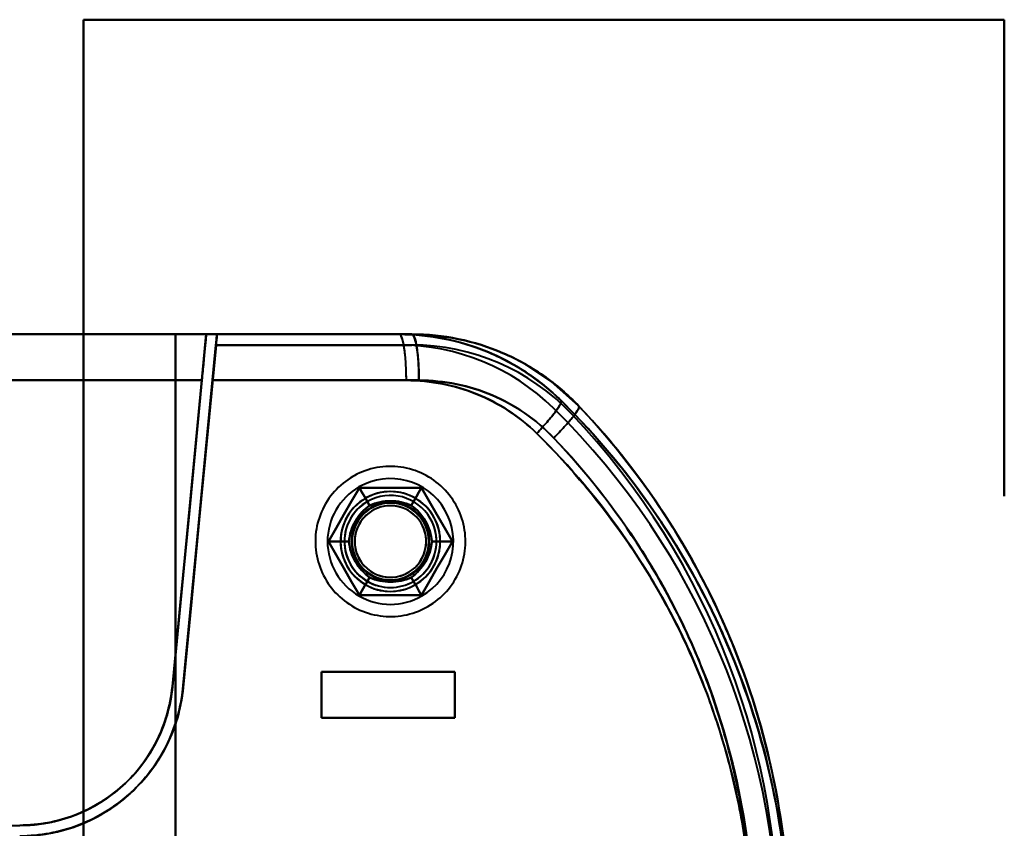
# Model space of a CAD drawing. Header units: millimetres. Extents: x -1115 to 1388, y -280 to 1010.
# Tile 25 of 76: x -322 to -257, y 246 to 299. Entities that reach past the tile are written whole.
import ezdxf

# ---------------------------------------------------------------- set-up
doc = ezdxf.new("R2010")
doc.units = ezdxf.units.MM
for name, color, linetype, lineweight in [('A-ANNO-DIMS', 211, 'Continuous', 30), ('A-ANNO-DIMS-20', 211, 'Continuous', 30), ('G-IMPT', 8, 'Continuous', 40)]:
    doc.layers.add(name, color=color, linetype=linetype, lineweight=lineweight)
doc.styles.add('Arial_1', font='arial.ttf', dxfattribs={"height": 60})
doc.dimstyles.new('Linéaire', dxfattribs={"dimscale": 304.8, "dimtxt": 61.215564, "dimasz": 0.131234, "dimexe": 0.131234, "dimexo": 0.131234, "dimgap": 0.131234, "dimtad": 1, "dimdec": 0, "dimzin": 0, "dimdsep": 46, "dimtxsty": 'Arial_1', "dimblk1": 'OBLIQUE', "dimblk2": 'OBLIQUE', "dimsah": 1, "dimcen": 0.09, "dimazin": 0, "dimtfac": 1, "dimtdec": 4, "dimtix": 1, "dimtmove": 0, "dimatfit": 3, "dimfxl": 1, "dimtvp": 1, "dimtfill": 1, "dimtolj": 1, "dimtzin": 0, "dimarcsym": 2})

# ---------------------------------------------------------------- blocks, each defined once
blk = doc.blocks.new('NEXA 700 CALQUES_dwg-751640-Droite')
at = {"layer": 'G-IMPT'}
for p, q in [((-342.305, 278.372), (-309.5, 278.372)), ((-342.305, 278.372), (-309.5, 278.372)), ((-309.5, 278.372), (-342.305, 278.372)), ((-309.5, 278.372), (-342.305, 278.372)), ((-296.105, 278.372), (-308.802, 278.372)), ((-296.105, 278.372), (-308.802, 278.372)), ((-308.802, 278.372), (-296.105, 278.372)), ((-308.797, 278.372), (-296.919, 278.372)), ((-308.797, 278.372), (-296.919, 278.372)), ((-296.919, 278.372), (-308.797, 278.372)), ((-342.221, 275.372), (-309.788, 275.372)), ((-342.221, 275.372), (-309.788, 275.372)), ((-309.788, 275.372), (-342.221, 275.372)), ((-309.788, 275.372), (-342.221, 275.372)), ((-295.643, 275.372), (-309.089, 275.372)), ((-309.089, 275.372), (-295.643, 275.372)), ((-296.463, 275.372), (-309.085, 275.372)), ((-309.085, 275.372), (-296.463, 275.372)), ((-302, 256.372), (-293.3, 256.372)), ((-302, 256.372), (-293.3, 256.372)), ((-293.3, 256.372), (-302, 256.372)), ((-293.3, 256.372), (-302, 256.372)), ((-293.3, 253.372), (-302, 253.372)), ((-293.3, 253.372), (-302, 253.372)), ((-302, 253.372), (-293.3, 253.372)), ((-302, 253.372), (-293.3, 253.372))]:
    blk.add_line(p, q, dxfattribs=at)
at = {"layer": 'G-IMPT', "flags": 128}
for points in [[(-257.5, 298.872), (-272.5, 298.872), (-287.5, 298.872), (-302.5, 298.872), (-317.5, 298.872)], [(-317.5, 298.872), (-317.5, 268.872), (-317.5, 238.872), (-317.5, 208.872), (-317.5, 178.872)], [(-317.5, 298.872), (-317.5, 268.872), (-317.5, 238.872), (-317.5, 208.872), (-317.5, 178.872)], [(-317.5, 178.872), (-317.5, 208.872), (-317.5, 238.872), (-317.5, 268.872), (-317.5, 298.872)], [(-257.5, 298.872), (-272.5, 298.872), (-287.5, 298.872), (-302.5, 298.872), (-317.5, 298.872)], [(-317.5, 298.872), (-302.5, 298.872), (-287.5, 298.872), (-272.5, 298.872), (-257.5, 298.872)], [(-317.5, 178.872), (-317.5, 208.872), (-317.5, 238.872), (-317.5, 268.872), (-317.5, 298.872)], [(-317.5, 298.872), (-302.5, 298.872), (-287.5, 298.872), (-272.5, 298.872), (-257.5, 298.872)], [(-317.5, 298.872), (-317.5, 268.872), (-317.5, 238.872), (-317.5, 208.872), (-317.5, 178.872)], [(-317.5, 178.872), (-317.5, 208.872), (-317.5, 238.872), (-317.5, 268.872), (-317.5, 298.872)], [(-257.5, 298.872), (-272.5, 298.872), (-287.5, 298.872), (-302.5, 298.872), (-317.5, 298.872)], [(-317.5, 298.872), (-302.5, 298.872), (-287.5, 298.872), (-272.5, 298.872), (-257.5, 298.872)], [(-257.5, 298.872), (-272.5, 298.872), (-287.5, 298.872), (-302.5, 298.872), (-317.5, 298.872)], [(-317.5, 298.872), (-317.5, 268.872), (-317.5, 238.872), (-317.5, 208.872), (-317.5, 178.872)], [(-317.5, 178.872), (-317.5, 208.872), (-317.5, 238.872), (-317.5, 268.872), (-317.5, 298.872)], [(-317.5, 298.872), (-302.5, 298.872), (-287.5, 298.872), (-272.5, 298.872), (-257.5, 298.872)], [(-257.5, 178.872), (-257.5, 208.872), (-257.5, 238.872), (-257.5, 268.872), (-257.5, 298.872)], [(-257.5, 298.872), (-257.5, 268.872), (-257.5, 238.872), (-257.5, 208.872), (-257.5, 178.872)], [(-257.5, 178.872), (-257.5, 208.872), (-257.5, 238.872), (-257.5, 268.872), (-257.5, 298.872)], [(-257.5, 298.872), (-257.5, 268.872), (-257.5, 238.872), (-257.5, 208.872), (-257.5, 178.872)], [(-257.5, 178.872), (-257.5, 208.872), (-257.5, 238.872), (-257.5, 268.872), (-257.5, 298.872)], [(-257.5, 298.872), (-257.5, 268.872), (-257.5, 238.872), (-257.5, 208.872), (-257.5, 178.872)], [(-309.5, 278.372), (-324.069, 278.372), (-338.682, 278.372), (-342.305, 278.372)], [(-342.305, 278.372), (-327.683, 278.372), (-313.101, 278.372), (-309.5, 278.372)], [(-340.485, 278.372), (-334.738, 278.372), (-328.992, 278.372), (-323.246, 278.372), (-317.5, 278.372)], [(-317.5, 278.372), (-323.246, 278.372), (-328.992, 278.372), (-334.738, 278.372), (-340.485, 278.372)], [(-317.5, 278.372), (-323.246, 278.372), (-328.992, 278.372), (-334.738, 278.372), (-340.485, 278.372)], [(-340.485, 278.372), (-334.738, 278.372), (-328.992, 278.372), (-323.246, 278.372), (-317.5, 278.372)], [(-317.5, 278.372), (-317.5, 258.622), (-317.5, 238.872), (-317.5, 219.122), (-317.5, 199.372)], [(-317.5, 278.372), (-316, 278.372), (-314.5, 278.372), (-313, 278.372), (-311.5, 278.372)], [(-317.5, 199.372), (-317.5, 219.122), (-317.5, 238.872), (-317.5, 258.622), (-317.5, 278.372)], [(-311.5, 278.372), (-313, 278.372), (-314.5, 278.372), (-316, 278.372), (-317.5, 278.372)], [(-317.5, 278.372), (-317.5, 258.622), (-317.5, 238.872), (-317.5, 219.122), (-317.5, 199.372)], [(-317.5, 199.372), (-317.5, 219.122), (-317.5, 238.872), (-317.5, 258.622), (-317.5, 278.372)], [(-311.5, 278.372), (-313, 278.372), (-314.5, 278.372), (-316, 278.372), (-317.5, 278.372)], [(-317.5, 278.372), (-316, 278.372), (-314.5, 278.372), (-313, 278.372), (-311.5, 278.372)], [(-309.5, 278.372), (-310.051, 272.634), (-310.601, 266.895), (-311.152, 261.156), (-311.703, 255.417)], [(-311.703, 255.417), (-311.152, 261.156), (-310.601, 266.895), (-310.051, 272.634), (-309.5, 278.372)], [(-309.5, 278.372), (-310.051, 272.634), (-310.601, 266.895), (-311.152, 261.156), (-311.703, 255.417)], [(-311.703, 255.417), (-311.152, 261.156), (-310.601, 266.895), (-310.051, 272.634), (-309.5, 278.372)], [(-311.5, 278.372), (-311.5, 258.622), (-311.5, 238.872), (-311.5, 219.122), (-311.5, 199.372)], [(-311.5, 199.372), (-311.5, 219.122), (-311.5, 238.872), (-311.5, 258.622), (-311.5, 278.372)], [(-296.105, 278.372), (-299.954, 278.372), (-303.802, 278.372), (-307.651, 278.372), (-311.5, 278.372)], [(-311.5, 278.372), (-311.5, 258.622), (-311.5, 238.872), (-311.5, 219.122), (-311.5, 199.372)], [(-311.5, 199.372), (-311.5, 219.122), (-311.5, 238.872), (-311.5, 258.622), (-311.5, 278.372)], [(-311.5, 199.372), (-311.5, 219.122), (-311.5, 238.872), (-311.5, 258.622), (-311.5, 278.372)], [(-311.5, 278.372), (-311.5, 258.622), (-311.5, 238.872), (-311.5, 219.122), (-311.5, 199.372)], [(-311.5, 278.372), (-307.855, 278.372), (-304.209, 278.372), (-300.564, 278.372), (-296.919, 278.372)], [(-311.5, 199.372), (-311.5, 219.122), (-311.5, 238.872), (-311.5, 258.622), (-311.5, 278.372)], [(-311.5, 278.372), (-307.651, 278.372), (-303.802, 278.372), (-299.954, 278.372), (-296.105, 278.372)], [(-296.919, 278.372), (-300.564, 278.372), (-304.209, 278.372), (-307.855, 278.372), (-311.5, 278.372)], [(-311.5, 278.372), (-311.5, 258.622), (-311.5, 238.872), (-311.5, 219.122), (-311.5, 199.372)], [(-296.105, 278.372), (-299.454, 278.372), (-302.802, 278.372), (-306.151, 278.372), (-309.5, 278.372)], [(-309.5, 278.372), (-306.355, 278.372), (-303.209, 278.372), (-300.064, 278.372), (-296.919, 278.372)], [(-309.5, 278.372), (-306.151, 278.372), (-302.802, 278.372), (-299.454, 278.372), (-296.105, 278.372)], [(-296.919, 278.372), (-300.064, 278.372), (-303.209, 278.372), (-306.355, 278.372), (-309.5, 278.372)], [(-308.869, 277.672), (-308.852, 277.847), (-308.835, 278.022), (-308.818, 278.197), (-308.802, 278.372)], [(-308.802, 278.372), (-308.818, 278.197), (-308.835, 278.022), (-308.852, 277.847), (-308.869, 277.672)], [(-308.797, 278.372), (-308.814, 278.197), (-308.83, 278.022), (-308.847, 277.847), (-308.864, 277.672)], [(-308.864, 277.672), (-308.847, 277.847), (-308.83, 278.022), (-308.814, 278.197), (-308.797, 278.372)], [(-308.802, 278.372), (-305.627, 278.372), (-302.453, 278.372), (-299.279, 278.372), (-296.105, 278.372)], [(-296.105, 278.372), (-299.279, 278.372), (-302.453, 278.372), (-305.627, 278.372), (-308.802, 278.372)], [(-308.797, 278.372), (-305.827, 278.372), (-302.858, 278.372), (-299.888, 278.372), (-296.919, 278.372)], [(-296.919, 278.372), (-299.888, 278.372), (-302.858, 278.372), (-305.827, 278.372), (-308.797, 278.372)], [(-296.105, 278.372), (-293.715, 278.177), (-292.766, 277.991)], [(-308.869, 277.672), (-309.412, 272.013), (-309.955, 266.353), (-310.498, 260.694), (-311.041, 255.034)], [(-311.041, 255.034), (-310.498, 260.694), (-309.955, 266.353), (-309.412, 272.013), (-308.869, 277.672)], [(-311.006, 255.35), (-310.47, 260.931), (-309.935, 266.511), (-309.399, 272.092), (-308.864, 277.672)], [(-308.864, 277.672), (-309.399, 272.092), (-309.935, 266.511), (-310.47, 260.931), (-311.006, 255.35)], [(-296.105, 277.672), (-299.296, 277.672), (-302.487, 277.672), (-305.678, 277.672), (-308.869, 277.672)], [(-308.869, 277.672), (-305.678, 277.672), (-302.487, 277.672), (-299.296, 277.672), (-296.105, 277.672)], [(-296.105, 277.672), (-299.296, 277.672), (-302.487, 277.672), (-305.678, 277.672), (-308.869, 277.672)], [(-308.869, 277.672), (-305.678, 277.672), (-302.487, 277.672), (-299.296, 277.672), (-296.105, 277.672)], [(-308.864, 277.672), (-305.878, 277.672), (-302.891, 277.672), (-299.905, 277.672), (-296.919, 277.672)], [(-308.864, 277.672), (-305.878, 277.672), (-302.891, 277.672), (-299.905, 277.672), (-296.919, 277.672)], [(-296.919, 277.672), (-299.905, 277.672), (-302.891, 277.672), (-305.878, 277.672), (-308.864, 277.672)], [(-296.919, 277.672), (-299.905, 277.672), (-302.891, 277.672), (-305.878, 277.672), (-308.864, 277.672)], [(-285.221, 273.694), (-287.019, 275.306), (-288.793, 276.471)], [(-311.703, 255.417), (-311.224, 260.407), (-310.745, 265.396), (-310.266, 270.385), (-309.788, 275.372)], [(-309.788, 275.372), (-310.266, 270.385), (-310.745, 265.396), (-311.224, 260.407), (-311.703, 255.417)], [(-309.788, 275.372), (-310.266, 270.385), (-310.745, 265.396), (-311.224, 260.407), (-311.703, 255.417)], [(-311.703, 255.417), (-311.224, 260.407), (-310.745, 265.396), (-310.266, 270.385), (-309.788, 275.372)], [(-309.089, 275.372), (-309.577, 270.289), (-310.065, 265.205), (-310.553, 260.12), (-311.041, 255.034)], [(-311.041, 255.034), (-310.553, 260.12), (-310.065, 265.205), (-309.577, 270.289), (-309.089, 275.372)], [(-311.006, 255.35), (-310.526, 260.357), (-310.045, 265.363), (-309.565, 270.368), (-309.085, 275.372)], [(-309.085, 275.372), (-309.565, 270.368), (-310.045, 265.363), (-310.526, 260.357), (-311.006, 255.35)], [(-295.055, 260.637), (-294.887, 260.738), (-294.724, 260.846), (-294.565, 260.96), (-294.411, 261.081), (-294.262, 261.207), (-294.118, 261.34), (-293.98, 261.478), (-293.847, 261.621), (-293.72, 261.77), (-293.599, 261.924), (-293.484, 262.082), (-293.375, 262.245), (-293.274, 262.412), (-293.179, 262.583), (-293.09, 262.757), (-293.009, 262.936), (-292.936, 263.117), (-292.869, 263.301), (-292.81, 263.487), (-292.758, 263.676), (-292.714, 263.866), (-292.678, 264.058), (-292.649, 264.252), (-292.628, 264.446), (-292.615, 264.642), (-292.61, 264.837), (-292.612, 265.033), (-292.623, 265.228), (-292.641, 265.423), (-292.667, 265.617), (-292.7, 265.809), (-292.741, 266.001), (-292.79, 266.19), (-292.847, 266.377), (-292.911, 266.562), (-292.982, 266.744), (-293.061, 266.923), (-293.146, 267.099), (-293.239, 267.272), (-293.338, 267.44), (-293.444, 267.605), (-293.556, 267.765), (-293.675, 267.92), (-293.8, 268.07), (-293.931, 268.216), (-294.068, 268.356), (-294.21, 268.49), (-294.357, 268.619), (-294.509, 268.742), (-294.666, 268.858), (-294.828, 268.968), (-294.994, 269.072), (-295.164, 269.169), (-295.338, 269.259), (-295.515, 269.342), (-295.695, 269.417), (-295.878, 269.486), (-296.064, 269.547), (-296.252, 269.601), (-296.442, 269.647), (-296.634, 269.685), (-296.827, 269.716), (-297.022, 269.739), (-297.217, 269.755), (-297.412, 269.762), (-297.608, 269.762), (-297.803, 269.753), (-297.998, 269.737), (-298.192, 269.714), (-298.385, 269.682), (-298.577, 269.643), (-298.767, 269.596), (-298.955, 269.541), (-299.14, 269.479), (-299.323, 269.41), (-299.503, 269.334), (-299.68, 269.25), (-299.853, 269.159), (-299.945, 269.108)], [(-295.055, 260.637), (-294.887, 260.738), (-294.724, 260.846), (-294.565, 260.96), (-294.411, 261.081), (-294.262, 261.207), (-294.118, 261.34), (-293.98, 261.478), (-293.847, 261.621), (-293.72, 261.77), (-293.599, 261.924), (-293.484, 262.082), (-293.375, 262.245), (-293.274, 262.412), (-293.179, 262.583), (-293.09, 262.757), (-293.009, 262.936), (-292.936, 263.117), (-292.869, 263.301), (-292.81, 263.487), (-292.758, 263.676), (-292.714, 263.866), (-292.678, 264.058), (-292.649, 264.252), (-292.628, 264.446), (-292.615, 264.642), (-292.61, 264.837), (-292.612, 265.033), (-292.623, 265.228), (-292.641, 265.423), (-292.667, 265.617), (-292.7, 265.809), (-292.741, 266.001), (-292.79, 266.19), (-292.847, 266.377), (-292.911, 266.562), (-292.982, 266.744), (-293.061, 266.923), (-293.146, 267.099), (-293.239, 267.272), (-293.338, 267.44), (-293.444, 267.605), (-293.556, 267.765), (-293.675, 267.92), (-293.8, 268.07), (-293.931, 268.216), (-294.068, 268.356), (-294.21, 268.49), (-294.357, 268.619), (-294.509, 268.742), (-294.666, 268.858), (-294.828, 268.968), (-294.994, 269.072), (-295.164, 269.169), (-295.338, 269.259), (-295.515, 269.342), (-295.695, 269.417), (-295.878, 269.486), (-296.064, 269.547), (-296.252, 269.601), (-296.442, 269.647), (-296.634, 269.685), (-296.827, 269.716), (-297.022, 269.739), (-297.217, 269.755), (-297.412, 269.762), (-297.608, 269.762), (-297.803, 269.753), (-297.998, 269.737), (-298.192, 269.714), (-298.385, 269.682), (-298.577, 269.643), (-298.767, 269.596), (-298.955, 269.541), (-299.14, 269.479), (-299.323, 269.41), (-299.503, 269.334), (-299.68, 269.25), (-299.853, 269.159), (-299.945, 269.108)], [(-299.945, 269.108), (-300.113, 269.006), (-300.276, 268.899), (-300.435, 268.784), (-300.589, 268.664), (-300.738, 268.537), (-300.882, 268.405), (-301.02, 268.267), (-301.153, 268.123), (-301.28, 267.975), (-301.401, 267.821), (-301.516, 267.663), (-301.625, 267.5), (-301.726, 267.333), (-301.821, 267.162), (-301.91, 266.987), (-301.991, 266.809), (-302.064, 266.628), (-302.131, 266.444), (-302.19, 266.258), (-302.242, 266.069), (-302.286, 265.878), (-302.322, 265.686), (-302.351, 265.493), (-302.372, 265.298), (-302.385, 265.103), (-302.39, 264.908), (-302.388, 264.712), (-302.377, 264.517), (-302.359, 264.322), (-302.333, 264.128), (-302.3, 263.935), (-302.259, 263.744), (-302.21, 263.555), (-302.153, 263.367), (-302.089, 263.183), (-302.018, 263), (-301.939, 262.821), (-301.854, 262.645), (-301.761, 262.473), (-301.662, 262.304), (-301.556, 262.14), (-301.444, 261.98), (-301.325, 261.825), (-301.2, 261.674), (-301.069, 261.529), (-300.932, 261.389), (-300.79, 261.254), (-300.643, 261.126), (-300.491, 261.003), (-300.334, 260.886), (-300.172, 260.776), (-300.006, 260.673), (-299.836, 260.576), (-299.662, 260.486), (-299.485, 260.403), (-299.305, 260.327), (-299.122, 260.259), (-298.936, 260.197), (-298.748, 260.144), (-298.558, 260.098), (-298.366, 260.059), (-298.173, 260.028), (-297.978, 260.005), (-297.783, 259.99), (-297.588, 259.983), (-297.392, 259.983), (-297.197, 259.991), (-297.002, 260.007), (-296.808, 260.031), (-296.615, 260.063), (-296.423, 260.102), (-296.233, 260.149), (-296.045, 260.203), (-295.86, 260.265), (-295.677, 260.334), (-295.497, 260.411), (-295.32, 260.495), (-295.147, 260.585), (-295.055, 260.637)], [(-299.945, 269.108), (-300.113, 269.006), (-300.276, 268.899), (-300.435, 268.784), (-300.589, 268.664), (-300.738, 268.537), (-300.882, 268.405), (-301.02, 268.267), (-301.153, 268.123), (-301.28, 267.975), (-301.401, 267.821), (-301.516, 267.663), (-301.625, 267.5), (-301.726, 267.333), (-301.821, 267.162), (-301.91, 266.987), (-301.991, 266.809), (-302.064, 266.628), (-302.131, 266.444), (-302.19, 266.258), (-302.242, 266.069), (-302.286, 265.878), (-302.322, 265.686), (-302.351, 265.493), (-302.372, 265.298), (-302.385, 265.103), (-302.39, 264.908), (-302.388, 264.712), (-302.377, 264.517), (-302.359, 264.322), (-302.333, 264.128), (-302.3, 263.935), (-302.259, 263.744), (-302.21, 263.555), (-302.153, 263.367), (-302.089, 263.183), (-302.018, 263), (-301.939, 262.821), (-301.854, 262.645), (-301.761, 262.473), (-301.662, 262.304), (-301.556, 262.14), (-301.444, 261.98), (-301.325, 261.825), (-301.2, 261.674), (-301.069, 261.529), (-300.932, 261.389), (-300.79, 261.254), (-300.643, 261.126), (-300.491, 261.003), (-300.334, 260.886), (-300.172, 260.776), (-300.006, 260.673), (-299.836, 260.576), (-299.662, 260.486), (-299.485, 260.403), (-299.305, 260.327), (-299.122, 260.259), (-298.936, 260.197), (-298.748, 260.144), (-298.558, 260.098), (-298.366, 260.059), (-298.173, 260.028), (-297.978, 260.005), (-297.783, 259.99), (-297.588, 259.983), (-297.392, 259.983), (-297.197, 259.991), (-297.002, 260.007), (-296.808, 260.031), (-296.615, 260.063), (-296.423, 260.102), (-296.233, 260.149), (-296.045, 260.203), (-295.86, 260.265), (-295.677, 260.334), (-295.497, 260.411), (-295.32, 260.495), (-295.147, 260.585), (-295.055, 260.637)], [(-299.521, 268.372), (-300.026, 267.497), (-300.531, 266.622), (-301.036, 265.747), (-301.541, 264.872)], [(-301.541, 264.872), (-301.036, 265.747), (-300.531, 266.622), (-300.026, 267.497), (-299.521, 268.372)], [(-299.521, 268.372), (-300.026, 267.497), (-300.531, 266.622), (-301.036, 265.747), (-301.541, 264.872)], [(-299.521, 268.372), (-300.026, 267.497), (-300.531, 266.622), (-301.036, 265.747), (-301.541, 264.872)], [(-301.541, 264.872), (-301.036, 265.747), (-300.531, 266.622), (-300.026, 267.497), (-299.521, 268.372)], [(-301.541, 264.872), (-301.036, 265.747), (-300.531, 266.622), (-300.026, 267.497), (-299.521, 268.372)], [(-301.541, 264.872), (-301.036, 265.747), (-300.531, 266.622), (-300.026, 267.497), (-299.521, 268.372)], [(-299.521, 268.372), (-300.026, 267.497), (-300.531, 266.622), (-301.036, 265.747), (-301.541, 264.872)], [(-301.541, 264.872), (-301.036, 265.747), (-300.531, 266.622), (-300.026, 267.497), (-299.521, 268.372)], [(-301.541, 264.872), (-301.036, 265.747), (-300.531, 266.622), (-300.026, 267.497), (-299.521, 268.372)], [(-299.521, 268.372), (-300.026, 267.497), (-300.531, 266.622), (-301.036, 265.747), (-301.541, 264.872)], [(-299.521, 268.372), (-300.026, 267.497), (-300.531, 266.622), (-301.036, 265.747), (-301.541, 264.872)], [(-295.479, 268.372), (-296.49, 268.372), (-297.5, 268.372), (-298.51, 268.372), (-299.521, 268.372)], [(-299.521, 268.372), (-299.354, 268.084), (-299.188, 267.795), (-299.021, 267.507), (-298.855, 267.218)], [(-298.855, 267.218), (-299.021, 267.507), (-299.188, 267.795), (-299.354, 268.084), (-299.521, 268.372)], [(-299.521, 268.372), (-298.51, 268.372), (-297.5, 268.372), (-296.49, 268.372), (-295.479, 268.372)], [(-295.479, 268.372), (-296.49, 268.372), (-297.5, 268.372), (-298.51, 268.372), (-299.521, 268.372)], [(-295.479, 268.372), (-296.49, 268.372), (-297.5, 268.372), (-298.51, 268.372), (-299.521, 268.372)], [(-299.521, 268.372), (-298.51, 268.372), (-297.5, 268.372), (-296.49, 268.372), (-295.479, 268.372)], [(-299.521, 268.372), (-298.51, 268.372), (-297.5, 268.372), (-296.49, 268.372), (-295.479, 268.372)], [(-299.521, 268.372), (-299.354, 268.084), (-299.188, 267.795), (-299.021, 267.507), (-298.855, 267.218)], [(-298.855, 267.218), (-299.021, 267.507), (-299.188, 267.795), (-299.354, 268.084), (-299.521, 268.372)], [(-299.521, 268.372), (-298.51, 268.372), (-297.5, 268.372), (-296.49, 268.372), (-295.479, 268.372)], [(-295.479, 268.372), (-296.49, 268.372), (-297.5, 268.372), (-298.51, 268.372), (-299.521, 268.372)], [(-299.521, 268.372), (-298.51, 268.372), (-297.5, 268.372), (-296.49, 268.372), (-295.479, 268.372)], [(-299.521, 268.372), (-298.51, 268.372), (-297.5, 268.372), (-296.49, 268.372), (-295.479, 268.372)], [(-295.479, 268.372), (-296.49, 268.372), (-297.5, 268.372), (-298.51, 268.372), (-299.521, 268.372)], [(-295.479, 268.372), (-296.49, 268.372), (-297.5, 268.372), (-298.51, 268.372), (-299.521, 268.372)], [(-295.479, 268.372), (-295.646, 268.084), (-295.812, 267.795), (-295.979, 267.507), (-296.145, 267.218)], [(-296.145, 267.218), (-295.979, 267.507), (-295.812, 267.795), (-295.646, 268.084), (-295.479, 268.372)], [(-295.479, 268.372), (-295.646, 268.084), (-295.812, 267.795), (-295.979, 267.507), (-296.145, 267.218)], [(-296.145, 267.218), (-295.979, 267.507), (-295.812, 267.795), (-295.646, 268.084), (-295.479, 268.372)], [(-293.459, 264.872), (-293.964, 265.747), (-294.469, 266.622), (-294.974, 267.497), (-295.479, 268.372)], [(-295.479, 268.372), (-294.974, 267.497), (-294.469, 266.622), (-293.964, 265.747), (-293.459, 264.872)], [(-293.459, 264.872), (-293.964, 265.747), (-294.469, 266.622), (-294.974, 267.497), (-295.479, 268.372)], [(-293.459, 264.872), (-293.964, 265.747), (-294.469, 266.622), (-294.974, 267.497), (-295.479, 268.372)], [(-295.479, 268.372), (-294.974, 267.497), (-294.469, 266.622), (-293.964, 265.747), (-293.459, 264.872)], [(-295.479, 268.372), (-294.974, 267.497), (-294.469, 266.622), (-293.964, 265.747), (-293.459, 264.872)], [(-295.479, 268.372), (-294.974, 267.497), (-294.469, 266.622), (-293.964, 265.747), (-293.459, 264.872)], [(-293.459, 264.872), (-293.964, 265.747), (-294.469, 266.622), (-294.974, 267.497), (-295.479, 268.372)], [(-295.479, 268.372), (-294.974, 267.497), (-294.469, 266.622), (-293.964, 265.747), (-293.459, 264.872)], [(-295.479, 268.372), (-294.974, 267.497), (-294.469, 266.622), (-293.964, 265.747), (-293.459, 264.872)], [(-293.459, 264.872), (-293.964, 265.747), (-294.469, 266.622), (-294.974, 267.497), (-295.479, 268.372)], [(-293.459, 264.872), (-293.964, 265.747), (-294.469, 266.622), (-294.974, 267.497), (-295.479, 268.372)], [(-301.541, 264.872), (-301.208, 264.872), (-300.875, 264.872), (-300.542, 264.872), (-300.209, 264.872)], [(-300.209, 264.872), (-300.542, 264.872), (-300.875, 264.872), (-301.208, 264.872), (-301.541, 264.872)], [(-301.541, 264.872), (-301.036, 263.997), (-300.531, 263.122), (-300.026, 262.247), (-299.521, 261.372)], [(-299.521, 261.372), (-300.026, 262.247), (-300.531, 263.122), (-301.036, 263.997), (-301.541, 264.872)], [(-301.541, 264.872), (-301.036, 263.997), (-300.531, 263.122), (-300.026, 262.247), (-299.521, 261.372)], [(-301.541, 264.872), (-301.036, 263.997), (-300.531, 263.122), (-300.026, 262.247), (-299.521, 261.372)], [(-299.521, 261.372), (-300.026, 262.247), (-300.531, 263.122), (-301.036, 263.997), (-301.541, 264.872)], [(-299.521, 261.372), (-300.026, 262.247), (-300.531, 263.122), (-301.036, 263.997), (-301.541, 264.872)], [(-300.209, 264.872), (-300.542, 264.872), (-300.875, 264.872), (-301.208, 264.872), (-301.541, 264.872)], [(-299.521, 261.372), (-300.026, 262.247), (-300.531, 263.122), (-301.036, 263.997), (-301.541, 264.872)], [(-301.541, 264.872), (-301.208, 264.872), (-300.875, 264.872), (-300.542, 264.872), (-300.209, 264.872)], [(-301.541, 264.872), (-301.036, 263.997), (-300.531, 263.122), (-300.026, 262.247), (-299.521, 261.372)], [(-299.521, 261.372), (-300.026, 262.247), (-300.531, 263.122), (-301.036, 263.997), (-301.541, 264.872)], [(-299.521, 261.372), (-300.026, 262.247), (-300.531, 263.122), (-301.036, 263.997), (-301.541, 264.872)], [(-301.541, 264.872), (-301.036, 263.997), (-300.531, 263.122), (-300.026, 262.247), (-299.521, 261.372)], [(-301.541, 264.872), (-301.036, 263.997), (-300.531, 263.122), (-300.026, 262.247), (-299.521, 261.372)], [(-295.479, 261.372), (-294.974, 262.247), (-294.469, 263.122), (-293.964, 263.997), (-293.459, 264.872)], [(-293.459, 264.872), (-293.964, 263.997), (-294.469, 263.122), (-294.974, 262.247), (-295.479, 261.372)], [(-295.479, 261.372), (-294.974, 262.247), (-294.469, 263.122), (-293.964, 263.997), (-293.459, 264.872)], [(-295.479, 261.372), (-294.974, 262.247), (-294.469, 263.122), (-293.964, 263.997), (-293.459, 264.872)], [(-293.459, 264.872), (-293.964, 263.997), (-294.469, 263.122), (-294.974, 262.247), (-295.479, 261.372)], [(-293.459, 264.872), (-293.964, 263.997), (-294.469, 263.122), (-294.974, 262.247), (-295.479, 261.372)], [(-293.459, 264.872), (-293.964, 263.997), (-294.469, 263.122), (-294.974, 262.247), (-295.479, 261.372)], [(-295.479, 261.372), (-294.974, 262.247), (-294.469, 263.122), (-293.964, 263.997), (-293.459, 264.872)], [(-293.459, 264.872), (-293.964, 263.997), (-294.469, 263.122), (-294.974, 262.247), (-295.479, 261.372)], [(-293.459, 264.872), (-293.964, 263.997), (-294.469, 263.122), (-294.974, 262.247), (-295.479, 261.372)], [(-295.479, 261.372), (-294.974, 262.247), (-294.469, 263.122), (-293.964, 263.997), (-293.459, 264.872)], [(-295.479, 261.372), (-294.974, 262.247), (-294.469, 263.122), (-293.964, 263.997), (-293.459, 264.872)], [(-293.459, 264.872), (-293.792, 264.872), (-294.125, 264.872), (-294.458, 264.872), (-294.791, 264.872)], [(-294.791, 264.872), (-294.458, 264.872), (-294.125, 264.872), (-293.792, 264.872), (-293.459, 264.872)], [(-293.459, 264.872), (-293.792, 264.872), (-294.125, 264.872), (-294.458, 264.872), (-294.791, 264.872)], [(-294.791, 264.872), (-294.458, 264.872), (-294.125, 264.872), (-293.792, 264.872), (-293.459, 264.872)], [(-298.855, 262.526), (-299.021, 262.238), (-299.188, 261.949), (-299.354, 261.661), (-299.521, 261.372)], [(-299.521, 261.372), (-299.354, 261.661), (-299.188, 261.949), (-299.021, 262.238), (-298.855, 262.526)], [(-299.521, 261.372), (-299.354, 261.661), (-299.188, 261.949), (-299.021, 262.238), (-298.855, 262.526)], [(-298.855, 262.526), (-299.021, 262.238), (-299.188, 261.949), (-299.354, 261.661), (-299.521, 261.372)], [(-295.479, 261.372), (-295.646, 261.661), (-295.812, 261.949), (-295.979, 262.238), (-296.145, 262.526)], [(-296.145, 262.526), (-295.979, 262.238), (-295.812, 261.949), (-295.646, 261.661), (-295.479, 261.372)], [(-295.479, 261.372), (-295.646, 261.661), (-295.812, 261.949), (-295.979, 262.238), (-296.145, 262.526)], [(-296.145, 262.526), (-295.979, 262.238), (-295.812, 261.949), (-295.646, 261.661), (-295.479, 261.372)], [(-299.521, 261.372), (-298.51, 261.372), (-297.5, 261.372), (-296.49, 261.372), (-295.479, 261.372)], [(-295.479, 261.372), (-296.49, 261.372), (-297.5, 261.372), (-298.51, 261.372), (-299.521, 261.372)], [(-299.521, 261.372), (-298.51, 261.372), (-297.5, 261.372), (-296.49, 261.372), (-295.479, 261.372)], [(-299.521, 261.372), (-298.51, 261.372), (-297.5, 261.372), (-296.49, 261.372), (-295.479, 261.372)], [(-295.479, 261.372), (-296.49, 261.372), (-297.5, 261.372), (-298.51, 261.372), (-299.521, 261.372)], [(-295.479, 261.372), (-296.49, 261.372), (-297.5, 261.372), (-298.51, 261.372), (-299.521, 261.372)], [(-295.479, 261.372), (-296.49, 261.372), (-297.5, 261.372), (-298.51, 261.372), (-299.521, 261.372)], [(-299.521, 261.372), (-298.51, 261.372), (-297.5, 261.372), (-296.49, 261.372), (-295.479, 261.372)], [(-295.479, 261.372), (-296.49, 261.372), (-297.5, 261.372), (-298.51, 261.372), (-299.521, 261.372)], [(-295.479, 261.372), (-296.49, 261.372), (-297.5, 261.372), (-298.51, 261.372), (-299.521, 261.372)], [(-299.521, 261.372), (-298.51, 261.372), (-297.5, 261.372), (-296.49, 261.372), (-295.479, 261.372)], [(-299.521, 261.372), (-298.51, 261.372), (-297.5, 261.372), (-296.49, 261.372), (-295.479, 261.372)], [(-293.3, 256.372), (-295.475, 256.372), (-297.65, 256.372), (-299.825, 256.372), (-302, 256.372)], [(-302, 256.372), (-302, 255.622), (-302, 254.872), (-302, 254.122), (-302, 253.372)], [(-302, 253.372), (-302, 254.122), (-302, 254.872), (-302, 255.622), (-302, 256.372)], [(-302, 256.372), (-299.825, 256.372), (-297.65, 256.372), (-295.475, 256.372), (-293.3, 256.372)], [(-302, 256.372), (-299.825, 256.372), (-297.65, 256.372), (-295.475, 256.372), (-293.3, 256.372)], [(-302, 256.372), (-302, 255.622), (-302, 254.872), (-302, 254.122), (-302, 253.372)], [(-302, 253.372), (-302, 254.122), (-302, 254.872), (-302, 255.622), (-302, 256.372)], [(-302, 253.372), (-302, 254.122), (-302, 254.872), (-302, 255.622), (-302, 256.372)], [(-302, 256.372), (-302, 255.622), (-302, 254.872), (-302, 254.122), (-302, 253.372)], [(-293.3, 256.372), (-295.475, 256.372), (-297.65, 256.372), (-299.825, 256.372), (-302, 256.372)], [(-302, 253.372), (-302, 254.122), (-302, 254.872), (-302, 255.622), (-302, 256.372)], [(-302, 256.372), (-302, 255.622), (-302, 254.872), (-302, 254.122), (-302, 253.372)], [(-293.3, 253.372), (-293.3, 254.122), (-293.3, 254.872), (-293.3, 255.622), (-293.3, 256.372)], [(-293.3, 256.372), (-293.3, 255.622), (-293.3, 254.872), (-293.3, 254.122), (-293.3, 253.372)], [(-293.3, 253.372), (-293.3, 254.122), (-293.3, 254.872), (-293.3, 255.622), (-293.3, 256.372)], [(-293.3, 256.372), (-293.3, 255.622), (-293.3, 254.872), (-293.3, 254.122), (-293.3, 253.372)], [(-293.3, 256.372), (-293.3, 255.622), (-293.3, 254.872), (-293.3, 254.122), (-293.3, 253.372)], [(-293.3, 253.372), (-293.3, 254.122), (-293.3, 254.872), (-293.3, 255.622), (-293.3, 256.372)], [(-293.3, 256.372), (-293.3, 255.622), (-293.3, 254.872), (-293.3, 254.122), (-293.3, 253.372)], [(-293.3, 253.372), (-293.3, 254.122), (-293.3, 254.872), (-293.3, 255.622), (-293.3, 256.372)], [(-302, 253.372), (-299.825, 253.372), (-297.65, 253.372), (-295.475, 253.372), (-293.3, 253.372)], [(-293.3, 253.372), (-295.475, 253.372), (-297.65, 253.372), (-299.825, 253.372), (-302, 253.372)], [(-293.3, 253.372), (-295.475, 253.372), (-297.65, 253.372), (-299.825, 253.372), (-302, 253.372)], [(-302, 253.372), (-299.825, 253.372), (-297.65, 253.372), (-295.475, 253.372), (-293.3, 253.372)], [(-337.665, 246.372), (-333.663, 246.372), (-329.661, 246.372), (-325.659, 246.372), (-321.657, 246.372)]]:
    blk.add_lwpolyline(points, dxfattribs=at)
at = {"layer": 'G-IMPT'}
for centre, radius, start, end in [((-296.919, 263.372), 15, 45.38635, 90), ((-296.919, 263.372), 15, 45.38635, 90), ((-296.919, 263.372), 15, 45.38635, 90), ((-296.919, 263.372), 15, 45.38635, 90), ((-296.919, 263.372), 15, 45.38635, 90), ((-296.919, 263.372), 15, 45.38635, 90), ((-296.105, 263.372), 15, 43.48315, 90), ((-296.105, 263.372), 15, 43.48315, 90), ((-296.105, 263.372), 15, 43.48315, 90), ((-296.105, 263.372), 15, 43.48315, 90), ((-296.105, 263.372), 15, 43.48315, 90), ((-296.105, 263.372), 15, 43.48315, 90), ((-296.919, 263.372), 14.3, 45.38635, 90), ((-296.919, 263.372), 14.3, 45.38635, 90), ((-296.919, 263.372), 14.3, 45.38635, 90), ((-296.919, 263.372), 14.3, 45.38635, 90), ((-296.105, 263.372), 14.3, 43.48315, 90), ((-296.105, 263.372), 14.3, 43.48315, 90), ((-296.105, 263.372), 14.3, 43.48315, 90), ((-296.105, 263.372), 14.3, 43.48315, 90), ((-321.5, 238.457), 50, 316.51685, 45.38635), ((-321.5, 238.457), 50, 316.51685, 45.38635), ((-321.5, 238.457), 50, 316.51685, 45.38635), ((-321.5, 238.457), 50, 316.51685, 45.38635), ((-321.5, 238.457), 50, 316.51685, 45.38635), ((-321.5, 238.457), 50, 316.51685, 45.38635), ((-321.5, 238.457), 49.3, 316.51685, 45.38635), ((-321.5, 238.457), 49.3, 316.51685, 45.38635), ((-321.5, 238.457), 49.3, 316.51685, 45.38635), ((-321.5, 238.457), 49.3, 316.51685, 45.38635), ((-321.5, 239.287), 50, 314.61365, 43.48315), ((-321.5, 239.287), 50, 314.61365, 43.48315), ((-321.5, 239.287), 50, 314.61365, 43.48315), ((-321.5, 239.287), 50, 314.61365, 43.48315), ((-321.5, 239.287), 50, 314.61365, 43.48315), ((-321.5, 239.287), 50, 314.61365, 43.48315), ((-321.5, 239.287), 49.3, 314.61365, 43.48315), ((-321.5, 239.287), 49.3, 314.61365, 43.48315), ((-321.5, 239.287), 49.3, 314.61365, 43.48315), ((-321.5, 239.287), 49.3, 314.61365, 43.48315), ((-297.5, 264.872), 4.1, 30, 120), ((-297.5, 264.872), 4.1, 30, 120), ((-297.5, 264.872), 4.1, 30, 120), ((-297.5, 264.872), 4.1, 30, 120), ((-297.5, 264.872), 4.1, 120, 300), ((-297.5, 264.872), 4.1, 120, 300), ((-297.5, 264.872), 4.1, 120, 300), ((-297.5, 264.872), 4.1, 120, 300), ((-297.5, 264.872), 3.25, 30, 210), ((-297.5, 264.872), 3.25, 0, 180), ((-297.5, 264.872), 3.25, 0, 180), ((-297.5, 264.872), 3.25, 30, 210), ((-297.5, 264.872), 3.25, 120, 300), ((-297.5, 264.872), 3.25, 120, 300), ((-297.5, 264.872), 3.25, 120, 180), ((-297.5, 264.872), 3.25, 120, 300), ((-297.5, 264.872), 3, 30, 210), ((-297.5, 264.872), 3, 30, 210), ((-297.5, 264.872), 3, 30, 210), ((-297.5, 264.872), 3, 30, 210), ((-297.5, 264.872), 3, 30, 210), ((-297.5, 264.872), 3.25, 30, 120), ((-297.5, 264.872), 3.25, 0, 120), ((-297.5, 264.872), 3.25, 30, 120), ((-297.5, 264.872), 3.25, 300, 120), ((-297.5, 264.872), 3, 30, 120), ((-297.5, 264.872), 3, 300, 120), ((-297.5, 264.872), 3, 300, 120), ((-297.5, 264.872), 3, 120, 210), ((-297.5, 264.872), 3, 120, 300), ((-297.5, 264.872), 3, 120, 300), ((-297.5, 264.872), 2.548, 120, 300), ((-297.5, 264.872), 2.548, 120, 300), ((-297.5, 264.872), 2.548, 120, 300), ((-297.5, 264.872), 2.548, 120, 300), ((-297.5, 264.872), 2.548, 120, 300), ((-297.5, 264.872), 2.548, 120, 300), ((-297.5, 264.872), 2.548, 120, 300), ((-297.5, 264.872), 2.548, 120, 300), ((-297.5, 264.872), 2.5, 360, 180), ((-297.5, 264.872), 2.5, 360, 180), ((-297.5, 264.872), 2.5, 0, 180), ((-297.5, 264.872), 2.5, 0, 180), ((-297.5, 264.872), 2.5, 0, 180), ((-297.5, 264.872), 2.5, 0, 180), ((-297.5, 264.872), 2.5, 0, 180), ((-297.5, 264.872), 2.5, 0, 180), ((-297.5, 264.872), 2.33, 84.28402, 264.28402), ((-297.5, 264.872), 2.33, 84.28402, 264.28402), ((-297.5, 264.872), 2.33, 84.28402, 264.28402), ((-297.5, 264.872), 2.33, 84.28402, 264.28402), ((-297.5, 264.872), 2.33, 335.71598, 155.71598), ((-297.5, 264.872), 2.33, 335.71598, 155.71598), ((-297.5, 264.872), 2.33, 335.71598, 155.71598), ((-297.5, 264.872), 2.33, 335.71598, 155.71598), ((-297.5, 264.872), 2.548, 300, 120), ((-297.5, 264.872), 2.548, 300, 120), ((-297.5, 264.872), 2.548, 300, 120), ((-297.5, 264.872), 2.548, 300, 120), ((-297.5, 264.872), 2.548, 300, 120), ((-297.5, 264.872), 2.548, 300, 120), ((-297.5, 264.872), 2.548, 300, 120), ((-297.5, 264.872), 2.548, 300, 120), ((-297.5, 264.872), 2.33, 264.28402, 84.28402), ((-297.5, 264.872), 2.33, 264.28402, 84.28402), ((-297.5, 264.872), 2.33, 264.28402, 84.28402), ((-297.5, 264.872), 2.33, 264.28402, 84.28402), ((-297.5, 264.872), 4.1, 300, 30), ((-297.5, 264.872), 4.1, 300, 30), ((-297.5, 264.872), 4.1, 300, 30), ((-297.5, 264.872), 4.1, 300, 30), ((-297.5, 264.872), 3.25, 210, 30), ((-297.5, 264.872), 3.25, 210, 30), ((-297.5, 264.872), 3, 210, 30), ((-297.5, 264.872), 3, 210, 30), ((-297.5, 264.872), 3, 210, 30), ((-297.5, 264.872), 3, 210, 30), ((-297.5, 264.872), 3, 210, 30), ((-297.5, 264.872), 3, 300, 30), ((-297.5, 264.872), 3.25, 300, 30), ((-297.5, 264.872), 3.25, 300, 30), ((-297.5, 264.872), 2.33, 155.71598, 335.71598), ((-297.5, 264.872), 2.33, 155.71598, 335.71598), ((-297.5, 264.872), 2.33, 155.71598, 335.71598), ((-297.5, 264.872), 2.33, 155.71598, 335.71598), ((-297.5, 264.872), 3.25, 180, 360), ((-297.5, 264.872), 3.25, 180, 0), ((-297.5, 264.872), 3.25, 180, 300), ((-297.5, 264.872), 2.5, 180, 0), ((-297.5, 264.872), 2.5, 180, 0), ((-297.5, 264.872), 2.5, 180, 360), ((-297.5, 264.872), 2.5, 180, 0), ((-297.5, 264.872), 2.5, 180, 0), ((-297.5, 264.872), 2.5, 180, 0), ((-297.5, 264.872), 2.5, 180, 0), ((-297.5, 264.872), 2.5, 180, 360), ((-297.5, 264.872), 3.25, 300, 0), ((-297.5, 264.872), 3, 210, 300), ((-321.657, 256.372), 10, 270, 354.51878), ((-321.657, 256.372), 10, 270, 354.51878), ((-321.657, 256.372), 10, 270, 354.51878), ((-321.657, 256.372), 10, 270, 354.51878), ((-321.657, 256.372), 10.7, 270, 354.51878), ((-321.657, 256.372), 10.7, 270, 354.51878), ((-321.657, 256.372), 10.7, 270, 352.81669), ((-321.657, 256.372), 10.7, 270, 352.81669)]:
    blk.add_arc(centre, radius, start, end, dxfattribs=at)
for centre, ratio in [((-296.919, 275.372), 0.151868), ((-296.105, 275.372), 0.154092)]:
    blk.add_ellipse(centre, major_axis=(0, 3), ratio=ratio, start_param=4.712389, end_param=6.283185, dxfattribs=at)
for points in [[(-309.5, 278.372), (-309.5, 278.369), (-309.504, 278.327), (-309.52, 278.164), (-309.547, 277.88), (-309.583, 277.509), (-309.627, 277.051), (-309.677, 276.527), (-309.73, 275.978), (-309.768, 275.579), (-309.788, 275.372)], [(-309.788, 275.372), (-309.748, 275.766), (-309.676, 276.553), (-309.579, 277.55), (-309.514, 278.216), (-309.503, 278.372), (-309.5, 278.372)], [(-309.5, 278.372), (-309.503, 278.372), (-309.514, 278.216), (-309.579, 277.55), (-309.676, 276.553), (-309.748, 275.766), (-309.788, 275.372)], [(-309.788, 275.372), (-309.768, 275.579), (-309.73, 275.978), (-309.677, 276.527), (-309.627, 277.051), (-309.583, 277.509), (-309.547, 277.88), (-309.52, 278.164), (-309.504, 278.327), (-309.5, 278.369), (-309.5, 278.372)], [(-308.802, 278.372), (-308.804, 278.372), (-308.815, 278.216), (-308.88, 277.55), (-308.977, 276.554), (-309.049, 275.767), (-309.089, 275.372)], [(-309.089, 275.372), (-309.07, 275.579), (-309.031, 275.978), (-308.979, 276.527), (-308.928, 277.051), (-308.884, 277.509), (-308.849, 277.88), (-308.822, 278.164), (-308.806, 278.327), (-308.802, 278.369), (-308.802, 278.372)], [(-309.085, 275.372), (-309.044, 275.767), (-308.972, 276.554), (-308.876, 277.55), (-308.811, 278.216), (-308.8, 278.372), (-308.797, 278.372)], [(-308.797, 278.372), (-308.797, 278.369), (-308.801, 278.327), (-308.817, 278.164), (-308.844, 277.88), (-308.88, 277.509), (-308.924, 277.051), (-308.974, 276.527), (-309.027, 275.978), (-309.065, 275.579), (-309.085, 275.372)], [(-286.384, 274.05), (-287.076, 274.733), (-288.593, 275.964), (-291.194, 277.339), (-293.99, 278.18), (-295.942, 278.372), (-296.919, 278.372)], [(-296.463, 275.372), (-296.463, 275.726), (-296.486, 276.5), (-296.586, 277.561), (-296.747, 278.22), (-296.865, 278.372), (-296.919, 278.372)], [(-296.919, 278.372), (-295.943, 278.372), (-293.972, 278.176), (-291.2, 277.341), (-288.588, 275.96), (-287.084, 274.741), (-286.384, 274.05)], [(-296.105, 278.372), (-295.084, 278.372), (-293.048, 278.164), (-290.13, 277.242), (-287.474, 275.765), (-285.922, 274.434), (-285.221, 273.694)], [(-296.105, 278.372), (-296.05, 278.372), (-295.931, 278.22), (-295.768, 277.561), (-295.666, 276.5), (-295.643, 275.726), (-295.643, 275.372)], [(-285.221, 273.694), (-285.921, 274.432), (-287.491, 275.777), (-290.125, 277.241), (-293.048, 278.157), (-295.09, 278.372), (-296.105, 278.372)], [(-287.966, 271.915), (-289.1, 273.024), (-291.76, 274.757), (-294.892, 275.372), (-296.463, 275.372)], [(-296.463, 275.372), (-294.861, 275.366), (-291.774, 274.76), (-289.103, 273.022), (-287.966, 271.915)], [(-295.643, 275.372), (-294.01, 275.373), (-290.726, 274.702), (-287.998, 272.815), (-286.864, 271.63)], [(-286.864, 271.63), (-288.029, 272.836), (-290.726, 274.695), (-293.979, 275.366), (-295.643, 275.372)], [(-287.966, 271.915), (-287.739, 272.152), (-287.272, 272.664), (-286.689, 273.377), (-286.381, 273.866), (-286.354, 274.021), (-286.384, 274.05)], [(-286.384, 274.05), (-286.354, 274.021), (-286.381, 273.866), (-286.689, 273.377), (-287.272, 272.664), (-287.739, 272.152), (-287.966, 271.915)], [(-285.221, 204.05), (-280.777, 208.736), (-273.725, 219.854), (-270.233, 239.323), (-274.387, 258.678), (-281.799, 269.527), (-286.384, 274.05)], [(-286.864, 271.63), (-286.63, 271.859), (-286.149, 272.352), (-285.548, 273.039), (-285.226, 273.513), (-285.193, 273.665), (-285.221, 273.694)], [(-285.221, 273.694), (-285.193, 273.665), (-285.226, 273.513), (-285.548, 273.039), (-286.149, 272.352), (-286.63, 271.859), (-286.864, 271.63)], [(-285.221, 273.694), (-280.777, 269.009), (-273.725, 257.89), (-270.233, 238.422), (-274.387, 219.067), (-281.799, 208.218), (-286.384, 203.694)], [(-298.855, 267.218), (-299.238, 266.939), (-299.866, 266.239), (-300.159, 265.345), (-300.209, 264.872)], [(-300.209, 264.872), (-300.163, 265.336), (-299.867, 266.239), (-299.233, 266.946), (-298.855, 267.218)], [(-300.209, 264.872), (-300.159, 265.344), (-299.866, 266.238), (-299.239, 266.939), (-298.855, 267.218)], [(-298.855, 267.218), (-299.233, 266.946), (-299.867, 266.239), (-300.163, 265.336), (-300.209, 264.872)], [(-296.145, 267.218), (-296.579, 267.411), (-297.5, 267.604), (-298.421, 267.411), (-298.855, 267.218)], [(-298.855, 267.218), (-298.429, 267.41), (-297.5, 267.606), (-296.57, 267.41), (-296.145, 267.218)], [(-298.855, 267.218), (-298.421, 267.411), (-297.5, 267.604), (-296.579, 267.411), (-296.145, 267.218)], [(-296.145, 267.218), (-296.571, 267.41), (-297.5, 267.606), (-298.43, 267.41), (-298.855, 267.218)], [(-294.791, 264.872), (-294.841, 265.344), (-295.134, 266.238), (-295.761, 266.939), (-296.145, 267.218)], [(-296.145, 267.218), (-295.767, 266.946), (-295.133, 266.239), (-294.837, 265.336), (-294.791, 264.872)], [(-296.145, 267.218), (-295.762, 266.939), (-295.134, 266.239), (-294.841, 265.345), (-294.791, 264.872)], [(-294.791, 264.872), (-294.837, 265.336), (-295.133, 266.239), (-295.767, 266.946), (-296.145, 267.218)], [(-300.209, 264.872), (-300.159, 264.4), (-299.866, 263.506), (-299.239, 262.806), (-298.855, 262.526)], [(-298.855, 262.526), (-299.233, 262.799), (-299.867, 263.506), (-300.163, 264.408), (-300.209, 264.872)], [(-298.855, 262.526), (-299.238, 262.805), (-299.866, 263.506), (-300.159, 264.4), (-300.209, 264.872)], [(-300.209, 264.872), (-300.163, 264.408), (-299.867, 263.505), (-299.233, 262.798), (-298.855, 262.526)], [(-296.145, 262.526), (-295.762, 262.805), (-295.134, 263.506), (-294.841, 264.4), (-294.791, 264.872)], [(-294.791, 264.872), (-294.837, 264.408), (-295.133, 263.505), (-295.767, 262.798), (-296.145, 262.526)], [(-294.791, 264.872), (-294.841, 264.4), (-295.134, 263.506), (-295.761, 262.806), (-296.145, 262.526)], [(-296.145, 262.526), (-295.767, 262.799), (-295.133, 263.506), (-294.837, 264.408), (-294.791, 264.872)], [(-298.855, 262.526), (-298.421, 262.333), (-297.5, 262.14), (-296.579, 262.333), (-296.145, 262.526)], [(-296.145, 262.526), (-296.571, 262.334), (-297.5, 262.139), (-298.43, 262.334), (-298.855, 262.526)], [(-296.145, 262.526), (-296.579, 262.333), (-297.5, 262.14), (-298.421, 262.333), (-298.855, 262.526)], [(-298.855, 262.526), (-298.429, 262.334), (-297.5, 262.139), (-296.57, 262.334), (-296.145, 262.526)]]:
    blk.add_open_spline(points, degree=3, dxfattribs=at)
for points, knots in [([(-286.384, 274.05), (-284.084, 271.781), (-280.973, 268.046), (-277.617, 262.586), (-274.757, 256.72), (-272.315, 249.059), (-271.19, 239.284), (-271.966, 229.626), (-274.181, 221.749), (-276.797, 215.885), (-280.016, 210.214), (-283.006, 206.386), (-285.221, 204.05)], [0, 0, 0, 0, 0.125, 0.1875, 0.25, 0.375, 0.5, 0.625, 0.75, 0.8125, 0.875, 1, 1, 1, 1]), ([(-286.384, 203.694), (-284.084, 205.964), (-280.973, 209.699), (-277.617, 215.159), (-274.757, 221.025), (-272.315, 228.686), (-271.19, 238.46), (-271.966, 248.119), (-274.181, 255.996), (-276.797, 261.859), (-280.016, 267.531), (-283.006, 271.359), (-285.221, 273.694)], [0, 0, 0, 0, 0.125, 0.1875, 0.25, 0.375, 0.5, 0.625, 0.75, 0.8125, 0.875, 1, 1, 1, 1]), ([(-286.864, 206.115), (-284.77, 208.305), (-281.941, 211.895), (-278.891, 217.221), (-276.409, 222.73), (-274.303, 230.143), (-273.566, 239.239), (-274.636, 248.442), (-276.958, 255.651), (-279.67, 261.16), (-282.849, 266.285), (-285.792, 269.787), (-287.966, 271.915)], [0, 0, 0, 0, 0.125, 0.1875, 0.25, 0.375, 0.5, 0.625, 0.75, 0.8125, 0.875, 1, 1, 1, 1]), ([(-287.966, 271.915), (-285.717, 269.667), (-282.75, 266.12), (-279.599, 261.026), (-277.644, 257.051), (-276.068, 252.812), (-274.876, 248.333), (-274.105, 243.756), (-273.787, 239.258), (-273.95, 234.753), (-274.562, 230.154), (-275.6, 225.638), (-277.031, 221.347), (-278.853, 217.303), (-281.835, 212.098), (-284.687, 208.444), (-286.864, 206.115)], [0, 0, 0, 0, 0.125, 0.1875, 0.25, 0.3125, 0.375, 0.4375, 0.5, 0.5625, 0.625, 0.6875, 0.75, 0.8125, 0.875, 1, 1, 1, 1]), ([(-286.864, 271.63), (-284.77, 269.44), (-281.941, 265.849), (-278.891, 260.524), (-276.409, 255.015), (-274.303, 247.601), (-273.566, 238.506), (-274.636, 229.303), (-276.958, 222.094), (-279.67, 216.585), (-282.849, 211.46), (-285.792, 207.957), (-287.966, 205.83)], [0, 0, 0, 0, 0.125, 0.1875, 0.25, 0.375, 0.5, 0.625, 0.75, 0.8125, 0.875, 1, 1, 1, 1]), ([(-287.966, 205.83), (-285.717, 208.078), (-282.75, 211.625), (-279.599, 216.719), (-277.644, 220.694), (-276.068, 224.933), (-274.876, 229.411), (-274.105, 233.988), (-273.787, 238.486), (-273.95, 242.992), (-274.562, 247.591), (-275.6, 252.107), (-277.031, 256.398), (-278.853, 260.442), (-281.835, 265.647), (-284.687, 269.301), (-286.864, 271.63)], [0, 0, 0, 0, 0.125, 0.1875, 0.25, 0.3125, 0.375, 0.4375, 0.5, 0.5625, 0.625, 0.6875, 0.75, 0.8125, 0.875, 1, 1, 1, 1]), ([(-311.703, 255.417), (-311.823, 254.168), (-312.36, 252.345), (-313.66, 250.277), (-314.892, 248.931), (-316.38, 247.81), (-318.604, 246.71), (-320.437, 246.372), (-321.657, 246.372)], [0, 0, 0, 0, 0.25, 0.375, 0.5, 0.625, 0.75, 1, 1, 1, 1]), ([(-321.657, 246.372), (-321.02, 246.378), (-319.782, 246.497), (-318.058, 246.979), (-316.384, 247.821), (-314.892, 248.929), (-313.662, 250.277), (-312.355, 252.356), (-311.852, 254.12), (-311.703, 255.417)], [0, 0, 0, 0, 0.125, 0.25, 0.375, 0.5, 0.625, 0.75, 1, 1, 1, 1]), ([(-311.703, 255.417), (-311.852, 254.119), (-312.355, 252.355), (-313.663, 250.277), (-314.892, 248.929), (-316.384, 247.821), (-318.059, 246.979), (-319.782, 246.497), (-321.02, 246.378), (-321.657, 246.372)], [0, 0, 0, 0, 0.25, 0.375, 0.5, 0.625, 0.75, 0.875, 1, 1, 1, 1]), ([(-321.657, 246.372), (-320.438, 246.372), (-318.605, 246.71), (-316.38, 247.81), (-314.892, 248.931), (-313.661, 250.277), (-312.36, 252.344), (-311.823, 254.168), (-311.703, 255.417)], [0, 0, 0, 0, 0.25, 0.375, 0.5, 0.625, 0.75, 1, 1, 1, 1]), ([(-321.657, 245.672), (-320.976, 245.679), (-319.651, 245.806), (-317.807, 246.322), (-316.015, 247.222), (-314.418, 248.408), (-313.103, 249.85), (-311.704, 252.074), (-311.166, 253.962), (-311.006, 255.35)], [0, 0, 0, 0, 0.125, 0.25, 0.375, 0.5, 0.625, 0.75, 1, 1, 1, 1]), ([(-311.006, 255.35), (-311.134, 254.014), (-311.71, 252.062), (-313.101, 249.85), (-314.419, 248.41), (-316.011, 247.21), (-318.391, 246.034), (-320.352, 245.672), (-321.657, 245.672)], [0, 0, 0, 0, 0.25, 0.375, 0.5, 0.625, 0.75, 1, 1, 1, 1]), ([(-311.041, 255.034), (-311.239, 253.677), (-311.817, 251.837), (-313.228, 249.691), (-314.97, 247.848), (-317.278, 246.463), (-319.695, 245.799), (-320.991, 245.678), (-321.657, 245.672)], [0, 0, 0, 0, 0.25, 0.375, 0.5, 0.75, 0.875, 1, 1, 1, 1]), ([(-321.657, 245.672), (-320.38, 245.672), (-318.46, 246.018), (-316.114, 247.15), (-314.536, 248.308), (-313.227, 249.693), (-311.823, 251.825), (-311.206, 253.724), (-311.041, 255.034)], [0, 0, 0, 0, 0.25, 0.375, 0.5, 0.625, 0.75, 1, 1, 1, 1])]:
    blk.add_open_spline(points, degree=3, knots=knots, dxfattribs=at)
blk = doc.blocks.new('DIMBLOCK2-Droite')
at = {"layer": 'A-ANNO-DIMS-20'}
for p, q in [((-361.5, 134.913), (-361.5, 174.913)), ((0, 134.913), (0, 174.913)), ((-361.5, 134.913), (0, 134.913)), ((-361.5, 134.913), (-361.5, 123.197)), ((0, 134.913), (0, 123.197))]:
    blk.add_line(p, q, dxfattribs=at)
at = {"layer": 'A-ANNO-DIMS-20', "lineweight": 50}
for p, q in [((-361.5, 134.913), (-341.5, 154.913)), ((0, 134.913), (20, 154.913)), ((-361.5, 134.913), (-381.5, 114.913)), ((0, 134.913), (-20, 114.913))]:
    blk.add_line(p, q, dxfattribs=at)
at = {"layer": 'A-ANNO-DIMS-20', "color": 0, "insert": (-249.971, 252.807), "char_height": 60, "width": 166.12962, "attachment_point": 1, "line_spacing_factor": 0.941778, "style": 'Arial_1', "bg_fill": 3, "box_fill_scale": 1.25, "bg_fill_color": 256, "bg_fill_true_color": 13158600, "bg_fill_transparency": 0}
blk.add_mtext('362', dxfattribs=at)
blk = doc.blocks.new('_Oblique')
at = {"color": 0, "linetype": 'ByBlock', "lineweight": -2}
blk.add_line((-0.5, -0.5), (0.5, 0.5), dxfattribs=at)

msp = doc.modelspace()

# ---------------------------------------------------------------- block references
at = {"layer": 'G-IMPT'}
msp.add_blockref('NEXA 700 CALQUES_dwg-751640-Droite', (0, 0), dxfattribs=at)

# ---------------------------------------------------------------- next in the draw order: dimensions: what is measured, and where the dimension line sits
at = {"layer": 'A-ANNO-DIMS'}
dim = msp.add_linear_dim(base=(0, 134.912849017), p1=(-361.5, 163.197120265), p2=(0, 163.197120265), dimstyle='Linéaire', override={"dimpost": '<>', "dimfxl": 361.5}, dxfattribs=at)
dim.commit()
dim.dimension.update_dxf_attribs({"geometry": 'DIMBLOCK2-Droite', "text_midpoint": (-180.75, 205.567692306)})

doc.saveas('drawing.dxf')
